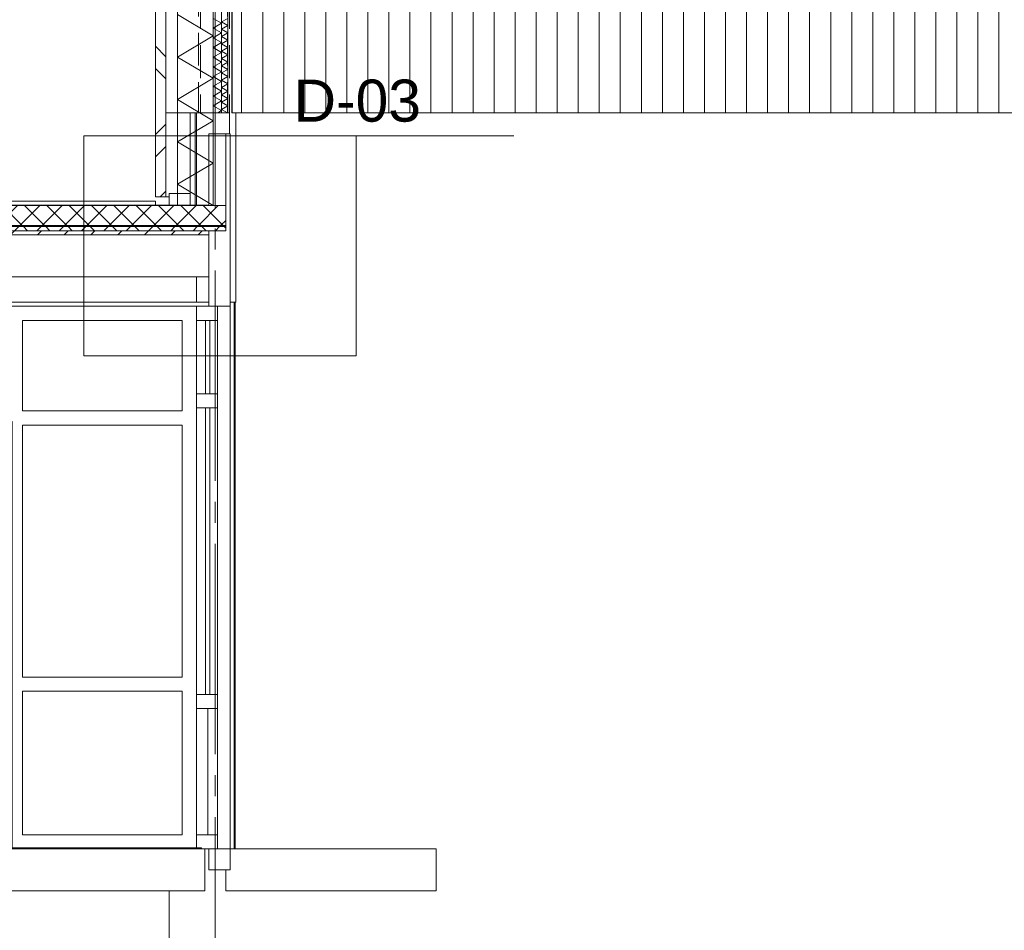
# Model space of a CAD drawing. Header units: millimetres. Extents: x -9479 to 359764, y -50700 to 13856.
# Tile 14 of 37: x 190026 to 194706, y -43588 to -39257. Entities that reach past the tile are written whole.
import ezdxf
from ezdxf.enums import TextEntityAlignment as Align

# ---------------------------------------------------------------- set-up
doc = ezdxf.new("R2010")
doc.units = ezdxf.units.MM
doc.header["$MEASUREMENT"] = 0
doc.linetypes.add('Streep-streepje', pattern=[1300, 1000, -100, 100, -100])
doc.linetypes.add('Streeplijn fijn', pattern=[234.119993, 155.999994, -78.119999])
for name, color, linetype in [('21 Buitenwanden', 7, 'Continuous'), ('21 Buitenwanden Doorsnede-arcering', 7, 'Continuous'), ('21 Buitenwanden Laagscheidingslijnen', 7, 'Continuous'), ('22 NC Binnenwanden', 7, 'Continuous'), ('22 NC Binnenwanden Deuren', 7, 'Continuous'), ('22 NC Binnenwanden Laagscheidingslijnen', 7, 'Continuous'), ('22 NC Binnenwanden Ramen', 7, 'Continuous'), ('23 Vloeren', 7, 'Continuous'), ('23 Vloeren Doorsnede-arcering', 7, 'Continuous'), ('23 Vloeren Laagscheidingslijnen', 7, 'Continuous'), ('28 Draagconstructies', 7, 'Continuous'), ('28 Draagconstructies Laagscheidingslijnen', 7, 'Continuous'), ('43 Vloerafwerking', 7, 'Continuous'), ('43 Vloerafwerking Doorsnede-arcering', 7, 'Continuous'), ('43 Vloerafwerking Laagscheidingslijnen', 7, 'Continuous'), ('45 Plafondafwerking', 7, 'Continuous'), ('45 Plafondafwerking Laagscheidingslijnen', 7, 'Continuous'), ('90_0 Terrein', 7, 'Continuous'), ('Info -  SO_VO 2D arcering', 7, 'Continuous'), ('Markers - details', 7, 'Continuous'), ('New_0', 7, 'Continuous'), ('New_21 Buitenwanden', 7, 'Continuous'), ('New_21 Buitenwanden Doorsnede-arcering', 7, 'Continuous'), ('New_23 Vloeren', 7, 'Continuous'), ('New_23 Vloeren Doorsnede-arcering', 7, 'Continuous'), ('New_23 Vloeren Laagscheidingslijnen', 7, 'Continuous'), ('Stramien', 7, 'Continuous')]:
    doc.layers.add(name, color=color, linetype=linetype)
doc.styles.add('GENERATED_STYLE_7', font='Arial.ttf')
pattern_1 = [(45, (190880.924, -43200), (-53.033, 53.033), []), (135, (190880.924, -43200), (53.033, 53.033), [])]

# ---------------------------------------------------------------- blocks, each defined once
blk = doc.blocks.new('Section Element_99_2', base_point=(190880.9, -43200))
at = {"layer": '21 Buitenwanden', "color": 2, "linetype": 'Continuous', "lineweight": 0}
blk.add_line((212975.7, -39700), (191053.7, -39700), dxfattribs=at)
blk = doc.blocks.new('*X131', base_point=(190880.9, -43200))
at = {"layer": '21 Buitenwanden Doorsnede-arcering', "color": 7, "linetype": 'Continuous', "lineweight": 0}
for p, q in [((191015.7, -39250.9), (190985.7, -39268.2)), ((191015.7, -39285.6), (190985.7, -39268.2)), ((191015.7, -39285.6), (190985.7, -39302.9)), ((191015.7, -39320.2), (190985.7, -39302.9)), ((191015.7, -39320.2), (190985.7, -39337.5)), ((191015.7, -39354.8), (190985.7, -39337.5)), ((191015.7, -39354.8), (190985.7, -39372.2)), ((191015.7, -39389.5), (190985.7, -39372.2)), ((191015.7, -39389.5), (190985.7, -39406.8)), ((191015.7, -39424.1), (190985.7, -39406.8)), ((191015.7, -39424.1), (190985.7, -39441.4)), ((191015.7, -39458.8), (190985.7, -39441.4)), ((191015.7, -39458.8), (190985.7, -39476.1)), ((191015.7, -39493.4), (190985.7, -39476.1)), ((191015.7, -39493.4), (190985.7, -39510.7)), ((191015.7, -39528.1), (190985.7, -39510.7)), ((191015.7, -39528.1), (190985.7, -39545.4)), ((191015.7, -39562.7), (190985.7, -39545.4)), ((191015.7, -39562.7), (190985.7, -39580)), ((191015.7, -39597.3), (190985.7, -39580)), ((191015.7, -39597.3), (190985.7, -39614.7)), ((191015.7, -39632), (190985.7, -39614.7)), ((191015.7, -39632), (190985.7, -39649.3)), ((191015.7, -39666.6), (190985.7, -39649.3)), ((191015.7, -39666.6), (190985.7, -39683.9)), ((191013.5, -39700), (190985.7, -39683.9))]:
    blk.add_line(p, q, dxfattribs=at)
blk = doc.blocks.new('*X132', base_point=(190880.9, -43200))
at = {"layer": '21 Buitenwanden Doorsnede-arcering', "color": 7, "linetype": 'Continuous', "lineweight": 0}
for p, q in [((190985.7, -39274), (190945.7, -39250.9)), ((190985.7, -39274), (190945.7, -39297.1)), ((190985.7, -39320.2), (190945.7, -39297.1)), ((190985.7, -39320.2), (190945.7, -39343.3)), ((190985.7, -39366.4), (190945.7, -39343.3)), ((190985.7, -39366.4), (190945.7, -39389.5)), ((190985.7, -39412.6), (190945.7, -39389.5)), ((190985.7, -39412.6), (190945.7, -39435.7)), ((190985.7, -39458.8), (190945.7, -39435.7)), ((190985.7, -39458.8), (190945.7, -39481.9)), ((190985.7, -39505), (190945.7, -39481.9)), ((190985.7, -39505), (190945.7, -39528.1)), ((190985.7, -39551.1), (190945.7, -39528.1)), ((190985.7, -39551.1), (190945.7, -39574.2)), ((190985.7, -39597.3), (190945.7, -39574.2)), ((190985.7, -39597.3), (190945.7, -39620.4)), ((190985.7, -39643.5), (190945.7, -39620.4)), ((190985.7, -39643.5), (190945.7, -39666.6)), ((190985.7, -39689.7), (190945.7, -39666.6)), ((190985.7, -39689.7), (190967.8, -39700))]:
    blk.add_line(p, q, dxfattribs=at)
blk = doc.blocks.new('Section Element_103_2', base_point=(190880.9, -43200))
at = {"layer": '21 Buitenwanden Doorsnede-arcering', "linetype": 'Continuous', "lineweight": 0, "true_color": 0x000000}
h = blk.add_hatch(dxfattribs=at)
h.set_pattern_fill('Metaal___Staal_0002', color=18, style=0, pattern_type=2)
h.set_pattern_definition([(315, (190880.92, -43200), (159.099, 159.099), []), (315, (190933.96, -43146.97), (159.099, 159.099), [])])
h.paths.add_polyline_path([(190670.7, -34750), (190670.7, -39700), (190720.7, -39700), (190720.7, -34750)])
at = {"layer": '21 Buitenwanden', "color": 2, "linetype": 'Continuous', "lineweight": 0}
blk.add_line((190670.7, -34750), (190670.7, -39700), dxfattribs=at)
at = {"layer": '21 Buitenwanden', "color": 3, "linetype": 'Continuous', "lineweight": 0}
for p, q in [((191033.7, -36200), (191033.7, -39700)), ((191023.7, -39700), (191015.7, -39700))]:
    blk.add_line(p, q, dxfattribs=at)
at = {"layer": '21 Buitenwanden', "color": 9, "linetype": 'Continuous', "lineweight": 0}
blk.add_line((190945.7, -39700), (190720.7, -39700), dxfattribs=at)
at = {"layer": '21 Buitenwanden', "color": 1, "linetype": 'Continuous', "lineweight": 0, "flags": 128}
blk.add_lwpolyline([(191015.7, -39700), (190985.7, -39700), (190945.7, -39700)], dxfattribs=at)
at = {"layer": '21 Buitenwanden Laagscheidingslijnen', "color": 2, "linetype": 'Continuous', "lineweight": 0}
blk.add_line((190720.7, -34750), (190720.7, -39700), dxfattribs=at)
at = {"layer": '21 Buitenwanden Laagscheidingslijnen', "color": 1, "linetype": 'Continuous', "lineweight": 0}
for p, q in [((190945.7, -34750), (190945.7, -39700)), ((190985.7, -34750), (190985.7, -39700))]:
    blk.add_line(p, q, dxfattribs=at)
at = {"layer": '21 Buitenwanden Laagscheidingslijnen', "color": 3, "linetype": 'Continuous', "lineweight": 0, "flags": 128}
blk.add_lwpolyline([(191015.7, -34750), (191015.7, -36181), (191015.7, -36200), (191015.7, -39700)], dxfattribs=at)
at = {"layer": '21 Buitenwanden', "lineweight": 0}
for name in ['*X132', '*X131']:
    blk.add_blockref(name, (190880.9, -43200), dxfattribs=at)
blk = doc.blocks.new('Section Element_111_2', base_point=(190880.9, -43200))
at = {"layer": '22 NC Binnenwanden', "color": 1, "linetype": 'Continuous', "lineweight": 0}
for p, q in [((191005.7, -39800), (191005.7, -40141)), ((191023.7, -39800), (191005.7, -39800)), ((190925.7, -40280), (190925.7, -40600)), ((191025.7, -40600), (191025.7, -40620)), ((190925.7, -43200), (190925.7, -43300)), ((191025.7, -43200), (190965.7, -43200)), ((191005.7, -43300), (190925.7, -43300))]:
    blk.add_line(p, q, dxfattribs=at)
at = {"layer": '22 NC Binnenwanden', "color": 2, "linetype": 'Continuous', "lineweight": 0}
blk.add_line((191025.7, -40620), (191025.7, -43200), dxfattribs=at)
at = {"layer": '22 NC Binnenwanden', "color": 1, "linetype": 'Continuous', "lineweight": 0, "flags": 128}
blk.add_lwpolyline([(191025.7, -40620), (190965.7, -40620), (190925.7, -40620)], dxfattribs=at)
at = {"layer": '22 NC Binnenwanden Laagscheidingslijnen', "color": 1, "linetype": 'Continuous', "lineweight": 0}
blk.add_line((190925.7, -40261), (190925.7, -40280), dxfattribs=at)
at = {"layer": '22 NC Binnenwanden Laagscheidingslijnen', "color": 1, "linetype": 'Continuous', "lineweight": 0, "flags": 128}
blk.add_lwpolyline([(191005.7, -40141), (191005.7, -40236), (191005.7, -40241), (191005.7, -40261)], dxfattribs=at)
blk = doc.blocks.new('Section Element_114_2', base_point=(190880.9, -43200))
at = {"layer": '23 Vloeren Doorsnede-arcering', "linetype": 'Continuous', "lineweight": 0, "true_color": 0x000000}
h = blk.add_hatch(dxfattribs=at)
h.set_pattern_fill('Isolatie_ruit_0002', color=18, style=0, pattern_type=2)
h.set_pattern_definition(pattern_1)
h.paths.add_polyline_path([(178726.4, -40261), (190925.7, -40261), (191005.7, -40261), (191005.7, -40241), (178726.4, -40241)])
h = blk.add_hatch(dxfattribs=at)
h.set_pattern_fill('Naaldhout__01__0002', color=18, style=0, pattern_type=2)
h.set_pattern_definition([(45, (190880.92, -43200), (-63.6396, 63.6396), [])])
h.paths.add_polyline_path([(178726.4, -40261), (178726.4, -40280), (190925.7, -40280), (190925.7, -40261)])
at = {"layer": '23 Vloeren', "color": 9, "linetype": 'Continuous', "lineweight": 0}
blk.add_line((190925.7, -40480), (185387.3, -40480), dxfattribs=at)
at = {"layer": '23 Vloeren Laagscheidingslijnen', "color": 1, "linetype": 'Continuous', "lineweight": 0, "flags": 128}
for points in [[(191005.7, -40236), (178726.4, -40236), (172320.9, -40236)], [(191005.7, -40241), (178726.4, -40241), (172320.9, -40241)], [(191005.7, -40261), (190925.7, -40261), (178726.4, -40261), (173220.9, -40261), (173218.9, -40261), (172320.9, -40261)], [(190925.7, -40280), (178726.4, -40280), (176925.7, -40280), (176825.7, -40280), (173220.9, -40280), (173218.9, -40280), (172320.9, -40280)]]:
    blk.add_lwpolyline(points, dxfattribs=at)
blk = doc.blocks.new('Section Element_136_2', base_point=(190880.92382, -43200))
at = {"layer": '28 Draagconstructies', "color": 1, "linetype": 'Continuous', "lineweight": 0}
blk.add_line((191050.73365, -43200), (191050.73365, -40600), dxfattribs=at)
blk = doc.blocks.new('Section Element_138_2', base_point=(190880.9, -43200))
at = {"layer": '23 Vloeren', "color": 2, "linetype": 'Continuous', "lineweight": 0}
for p, q in [((190905.7, -43200), (190890.7, -43200)), ((191005.7, -43300), (191005.7, -43400))]:
    blk.add_line(p, q, dxfattribs=at)
at = {"layer": '23 Vloeren', "color": 2, "linetype": 'Continuous', "lineweight": 0, "flags": 128}
blk.add_lwpolyline([(190905.7, -43400), (178726.4, -43400), (173320.9, -43400)], dxfattribs=at)
at = {"layer": '23 Vloeren Laagscheidingslijnen', "color": 2, "linetype": 'Continuous', "lineweight": 0, "flags": 128}
blk.add_lwpolyline([(190890.7, -43200), (190865.7, -43200), (185669.9, -43200), (185069.9, -43200), (179680.9, -43200)], dxfattribs=at)
blk = doc.blocks.new('Section Element_139_2', base_point=(190880.9, -43200))
at = {"layer": '23 Vloeren', "color": 2, "linetype": 'Continuous', "lineweight": 0}
for p, q in [((190905.7, -43200), (190905.7, -43400)), ((192005.7, -43200), (191025.7, -43200)), ((192005.7, -43400), (191005.7, -43400))]:
    blk.add_line(p, q, dxfattribs=at)
at = {"layer": '23 Vloeren Laagscheidingslijnen', "color": 2, "linetype": 'Continuous', "lineweight": 0}
for p, q in [((191025.7, -43200), (191025.7, -43300)), ((191025.7, -43300), (191005.7, -43300))]:
    blk.add_line(p, q, dxfattribs=at)
blk = doc.blocks.new('Section Element_141_2', base_point=(190880.9, -43200))
at = {"layer": '90_0 Terrein', "color": 1, "linetype": 'Continuous', "lineweight": 0}
blk.add_line((190735.7, -47200), (190735.7, -43400), dxfattribs=at)
blk = doc.blocks.new('Section Element_145_2', base_point=(190880.9, -43200))
at = {"layer": '28 Draagconstructies', "color": 1, "linetype": 'Continuous', "lineweight": 0}
for p, q in [((190670.7, -40120), (189720.7, -40120)), ((190670.7, -40139), (190670.7, -40120))]:
    blk.add_line(p, q, dxfattribs=at)
blk = doc.blocks.new('Section Element_149_2', base_point=(190880.9, -43200))
at = {"layer": '21 Buitenwanden', "color": 2, "linetype": 'Continuous', "lineweight": 0}
for p, q in [((190835.7, -40084), (190835.7, -39700)), ((190860.7, -40139), (190860.7, -39700)), ((190735.7, -40139), (190735.7, -40084)), ((190735.7, -40084), (190835.7, -40084)), ((190835.7, -40139), (190835.7, -40084))]:
    blk.add_line(p, q, dxfattribs=at)
blk = doc.blocks.new('Section Element_154_2', base_point=(190880.9, -43200))
at = {"layer": '28 Draagconstructies', "color": 2, "linetype": 'Continuous', "lineweight": 0}
for p, q in [((191023.7, -39700), (191023.7, -39800)), ((191053.7, -39700), (191033.7, -39700)), ((191053.7, -39700), (191053.7, -40600)), ((191053.7, -40600), (191025.7, -40600))]:
    blk.add_line(p, q, dxfattribs=at)
at = {"layer": '28 Draagconstructies Laagscheidingslijnen', "color": 2, "linetype": 'Continuous', "lineweight": 0}
for q in [(191023.7, -39800), (191025.7, -40600)]:
    blk.add_line((191025.7, -39800), q, dxfattribs=at)
blk = doc.blocks.new('Section Element_162_2', base_point=(190880.9, -43200))
at = {"layer": 'New_21 Buitenwanden', "color": 2, "linetype": 'Continuous', "lineweight": 0}
blk.add_line((190735.7, -40100), (190720.7, -40100), dxfattribs=at)
blk = doc.blocks.new('Section Element_163_2', base_point=(190880.9, -43200))
at = {"layer": 'New_21 Buitenwanden Doorsnede-arcering', "linetype": 'Continuous', "lineweight": 0, "true_color": 0x000000}
h = blk.add_hatch(dxfattribs=at)
h.set_pattern_fill('Metaal___Staal_0002', color=18, style=0, pattern_type=2)
h.set_pattern_definition([(45, (190880.92, -43200), (-159.099, 159.099), []), (45, (190827.9, -43146.97), (-159.099, 159.099), [])])
h.paths.add_polyline_path([(190720.7, -40100), (190720.7, -39700), (190670.7, -39700), (190670.7, -40100)])
at = {"layer": 'New_21 Buitenwanden', "color": 1, "linetype": 'Continuous', "lineweight": 0}
for p, q in [((190670.7, -39700), (190670.7, -40100)), ((190720.7, -39700), (190720.7, -40100)), ((190720.7, -40100), (190670.7, -40100))]:
    blk.add_line(p, q, dxfattribs=at)
blk = doc.blocks.new('Section Element_167_2', base_point=(190880.9, -43200))
at = {"layer": '28 Draagconstructies', "color": 1, "linetype": 'Continuous', "lineweight": 0}
blk.add_line((191035.7, -39700), (191035.7, -36200), dxfattribs=at)
blk = doc.blocks.new('Section Element_171_2', base_point=(190880.9, -43200))
at = {"layer": '22 NC Binnenwanden Ramen', "color": 1, "linetype": 'Continuous', "lineweight": 0}
for p, q in [((190865.7, -41070), (190865.7, -41103.5)), ((190965.7, -41070), (190965.7, -41103.5)), ((190865.7, -41103.5), (190865.7, -42466.5)), ((190965.7, -41103.5), (190865.7, -41103.5)), ((190909.7, -41103.5), (190909.7, -42466.5)), ((190929.7, -42466.5), (190929.7, -41103.5)), ((190965.7, -41103.5), (190965.7, -42466.5)), ((190865.7, -42466.5), (190865.7, -42500)), ((190965.7, -42466.5), (190865.7, -42466.5)), ((190965.7, -42466.5), (190965.7, -42500))]:
    blk.add_line(p, q, dxfattribs=at)
blk = doc.blocks.new('Section Element_172_2', base_point=(190880.9, -43200))
at = {"layer": '22 NC Binnenwanden Ramen', "color": 1, "linetype": 'Continuous', "lineweight": 0}
for p, q in [((190919.7, -42533.5), (190919.7, -43133)), ((190965.7, -42500), (190965.7, -42533.5)), ((190965.7, -42533.5), (190965.7, -43133)), ((190965.7, -43133), (190965.7, -43200))]:
    blk.add_line(p, q, dxfattribs=at)
at = {"layer": '22 NC Binnenwanden Ramen', "color": 1, "linetype": 'Continuous', "lineweight": 0, "flags": 128}
for points in [[(190865.7, -42500), (190865.7, -42533.5), (190865.7, -43133), (190865.7, -43200)], [(190965.7, -42533.5), (190919.7, -42533.5), (190865.7, -42533.5)], [(190965.7, -43133), (190919.7, -43133), (190865.7, -43133)], [(190965.7, -43200), (190925.7, -43200), (190905.7, -43200)]]:
    blk.add_lwpolyline(points, dxfattribs=at)
blk = doc.blocks.new('Section Element_173_2', base_point=(190880.9, -43200))
at = {"layer": '22 NC Binnenwanden Ramen', "color": 1, "linetype": 'Continuous', "lineweight": 0}
for p, q in [((190865.7, -40620), (190865.7, -40687)), ((190965.7, -40620), (190965.7, -40687)), ((190865.7, -40687), (190865.7, -41036.5)), ((190965.7, -40687), (190865.7, -40687)), ((190909.7, -40687), (190909.7, -41036.5)), ((190929.7, -41036.5), (190929.7, -40687)), ((190965.7, -40687), (190965.7, -41036.5)), ((190865.7, -41036.5), (190865.7, -41070)), ((190965.7, -41036.5), (190865.7, -41036.5)), ((190965.7, -41036.5), (190965.7, -41070))]:
    blk.add_line(p, q, dxfattribs=at)
blk = doc.blocks.new('Section Element_202_2', base_point=(190880.9, -43200))
at = {"layer": '22 NC Binnenwanden Deuren', "color": 1, "linetype": 'Continuous', "lineweight": 0}
for p, q in [((188105.7, -40687), (188105.7, -40620)), ((188105.7, -43195), (188105.7, -40687)), ((188172.7, -40687), (188172.7, -41118)), ((189972.7, -40687), (188172.7, -40687)), ((189972.7, -41118), (189972.7, -40687)), ((190039.7, -40687), (190039.7, -41118)), ((190798.7, -40687), (190039.7, -40687)), ((190798.7, -41118), (190798.7, -40687)), ((188172.7, -41118), (189972.7, -41118)), ((190039.7, -41118), (190798.7, -41118)), ((188155.7, -41168), (188155.7, -41268)), ((189072.7, -41168), (188155.7, -41168)), ((188155.7, -41168), (188255.7, -41278.8)), ((189072.7, -43195), (189072.7, -41168)), ((189072.7, -41168), (189989.7, -41168)), ((189989.7, -41168), (189889.7, -41278.8)), ((189989.7, -41168), (189989.7, -41268)), ((190039.7, -41185), (190039.7, -42383)), ((190798.7, -41185), (190039.7, -41185)), ((190798.7, -42383), (190798.7, -41185)), ((188155.7, -41268), (188155.7, -43000)), ((188255.7, -43000), (188255.7, -41268)), ((188255.7, -41268), (188972.7, -41268)), ((188255.7, -41278.8), (188972.7, -42073.2)), ((188972.7, -41268), (188972.7, -43000)), ((189172.7, -41268), (189172.7, -43000)), ((189889.7, -41268), (189172.7, -41268)), ((189889.7, -41278.8), (189172.7, -42073.2)), ((189889.7, -43000), (189889.7, -41268)), ((189989.7, -41268), (189989.7, -43000)), ((188972.7, -42073.2), (189072.7, -42184)), ((189172.7, -42073.2), (189072.7, -42184)), ((188972.7, -42294.8), (189072.7, -42184)), ((189172.7, -42294.8), (189072.7, -42184)), ((188336.2, -43000), (188972.7, -42294.8)), ((189809.2, -43000), (189172.7, -42294.8)), ((190039.7, -42383), (190798.7, -42383)), ((190039.7, -42450), (190039.7, -43133)), ((190798.7, -42450), (190039.7, -42450)), ((190798.7, -43133), (190798.7, -42450)), ((188155.7, -43000), (188155.7, -43195)), ((188160.2, -43195), (188336.2, -43000)), ((188972.7, -43000), (188255.7, -43000)), ((189172.7, -43000), (189889.7, -43000)), ((189985.2, -43195), (189809.2, -43000)), ((189989.7, -43000), (189989.7, -43195)), ((190039.7, -43133), (190798.7, -43133))]:
    blk.add_line(p, q, dxfattribs=at)
blk = doc.blocks.new('Section Element_205_2', base_point=(190880.9, -43200))
at = {"layer": 'New_23 Vloeren Laagscheidingslijnen', "color": 2, "linetype": 'Continuous', "lineweight": 0}
blk.add_line((192005.7, -43200), (192005.7, -43400), dxfattribs=at)
blk = doc.blocks.new('*X240', base_point=(190880.9, -43200))
at = {"layer": '43 Vloerafwerking Doorsnede-arcering', "color": 7, "linetype": 'Continuous', "lineweight": 0}
for p, q in [((190075.9, -43195), (190080.9, -43200)), ((190080.9, -43200), (190085.9, -43195)), ((190175.9, -43195), (190180.9, -43200)), ((190180.9, -43200), (190185.9, -43195)), ((190275.9, -43195), (190280.9, -43200)), ((190280.9, -43200), (190285.9, -43195)), ((190375.9, -43195), (190380.9, -43200)), ((190380.9, -43200), (190385.9, -43195)), ((190475.9, -43195), (190480.9, -43200)), ((190480.9, -43200), (190485.9, -43195)), ((190575.9, -43195), (190580.9, -43200)), ((190580.9, -43200), (190585.9, -43195)), ((190675.9, -43195), (190680.9, -43200)), ((190680.9, -43200), (190685.9, -43195)), ((190775.9, -43195), (190780.9, -43200)), ((190780.9, -43200), (190785.9, -43195)), ((190875.9, -43195), (190880.9, -43200)), ((190880.9, -43200), (190885.9, -43195))]:
    blk.add_line(p, q, dxfattribs=at)
blk = doc.blocks.new('Section Element_207_2', base_point=(190880.9, -43200))
at = {"layer": '43 Vloerafwerking Laagscheidingslijnen', "color": 2, "linetype": 'Continuous', "lineweight": 0}
for q in [(185669.9, -43195), (190890.7, -43200)]:
    blk.add_line((190890.7, -43195), q, dxfattribs=at)
at = {"layer": '43 Vloerafwerking', "lineweight": 0}
blk.add_blockref('*X240', (190880.9, -43200), dxfattribs=at)
blk = doc.blocks.new('Section Element_250_2', base_point=(190880.9, -43200))
at = {"layer": '28 Draagconstructies', "color": 1, "linetype": 'Continuous', "lineweight": 0}
for p, q in [((190865.7, -40139), (190865.7, -39700)), ((190925.7, -40139), (190925.7, -39800)), ((190925.7, -39800), (191005.7, -39800)), ((190865.7, -40600), (190865.7, -40480)), ((191045.7, -43200), (191045.7, -40600))]:
    blk.add_line(p, q, dxfattribs=at)
blk = doc.blocks.new('*X295', base_point=(190880.9, -43200))
at = {"layer": 'New_23 Vloeren Doorsnede-arcering', "linetype": 'Continuous', "lineweight": 0, "true_color": 0x000000}
for points in [[(190131.1, -40139), (189981.1, -40139), (189981.1, -40141), (190131.1, -40141)], [(190431.1, -40139), (190281.1, -40139), (190281.1, -40141), (190431.1, -40141)], [(190731.1, -40139), (190581.1, -40139), (190581.1, -40141), (190731.1, -40141)], [(190925.7, -40139), (190881.1, -40139), (190881.1, -40141), (190925.7, -40141)]]:
    blk.add_hatch(color=18, dxfattribs=at).paths.add_polyline_path(points)
blk = doc.blocks.new('Section Element_258_2', base_point=(190880.9, -43200))
at = {"layer": 'New_23 Vloeren Doorsnede-arcering', "linetype": 'Continuous', "lineweight": 0, "true_color": 0x000000}
h = blk.add_hatch(dxfattribs=at)
h.set_pattern_fill('Isolatie_ruit_0002', color=18, style=0, pattern_type=2)
h.set_pattern_definition(pattern_1)
h.paths.add_polyline_path([(178726.4, -40236), (191005.7, -40236), (191005.7, -40141), (190925.7, -40141), (178726.4, -40141)])
at = {"layer": 'New_23 Vloeren', "color": 1, "linetype": 'Continuous', "lineweight": 0}
blk.add_line((190925.7, -40139), (190925.7, -40141), dxfattribs=at)
at = {"layer": 'New_23 Vloeren', "color": 1, "linetype": 'Continuous', "lineweight": 0, "flags": 128}
blk.add_lwpolyline([(190925.7, -40139), (178726.4, -40139), (173220.9, -40139)], dxfattribs=at)
at = {"layer": 'New_23 Vloeren Laagscheidingslijnen', "color": 1, "linetype": 'Continuous', "lineweight": 0, "flags": 128}
blk.add_lwpolyline([(191005.7, -40141), (190925.7, -40141), (178726.4, -40141), (173220.9, -40141), (173218.9, -40141), (172320.9, -40141)], dxfattribs=at)
at = {"layer": 'New_23 Vloeren', "lineweight": 0}
blk.add_blockref('*X295', (190880.9, -43200), dxfattribs=at)
blk = doc.blocks.new('Section Element_260_2', base_point=(190880.9, -43200))
at = {"layer": '45 Plafondafwerking', "color": 2, "linetype": 'Continuous', "lineweight": 0}
blk.add_line((190925.7, -40600), (188105.7, -40600), dxfattribs=at)
at = {"layer": '45 Plafondafwerking', "color": 2, "linetype": 'Continuous', "lineweight": 0, "flags": 128}
blk.add_lwpolyline([(190925.7, -40620), (190865.7, -40620), (188105.7, -40620)], dxfattribs=at)
at = {"layer": '45 Plafondafwerking Laagscheidingslijnen', "color": 2, "linetype": 'Continuous', "lineweight": 0}
blk.add_line((190925.7, -40600), (190925.7, -40620), dxfattribs=at)
blk = doc.blocks.new('Standard grid marker[13]_2', base_point=(190955.7, -32950))
at = {"layer": 'Stramien', "color": 9, "linetype": 'Streep-streepje', "lineweight": 0}
blk.add_line((190955.7, -33950), (190955.7, -48700), dxfattribs=at)
at = {"layer": 'Stramien', "color": 2, "lineweight": 0, "style": 'GENERATED_STYLE_7'}
for tag, p in [('AC_MarkerText_1_0', (190955.7, -32275)), ('AC_MarkerText_1_1', (190955.7, -50025))]:
    blk.add_attdef(tag, text='', height=350, rotation=360, dxfattribs=at).set_placement(p, align=Align.TOP_CENTER)
blk = doc.blocks.new('2D Isolatie 27 KM[22]_2', base_point=(190945.7, -34694))
at = {"layer": 'New_0', "color": 9, "linetype": 'Continuous', "lineweight": 0}
for p, q in [((190775.7, -39233.2), (190945.7, -39334)), ((190945.7, -39334), (190775.7, -39434.9)), ((190775.7, -39434.9), (190945.7, -39535.8)), ((190945.7, -39535.8), (190775.7, -39636.6)), ((190775.7, -39636.6), (190945.7, -39737.5)), ((190945.7, -39737.5), (190775.7, -39838.4)), ((190775.7, -39838.4), (190945.7, -39939.3)), ((190945.7, -39939.3), (190775.7, -40040.1)), ((190775.7, -40040.1), (190945.7, -40141))]:
    blk.add_line(p, q, dxfattribs=at)
at = {"layer": 'New_0', "color": 2, "linetype": 'Continuous', "lineweight": 0, "flags": 128}
blk.add_lwpolyline([(190945.7, -34694), (190945.7, -40141), (190775.7, -40141), (190775.7, -34694)], close=True, dxfattribs=at)
blk = doc.blocks.new('Detail_1_2', base_point=(190963.8, -40382.3))
at = {"layer": 'Markers - details', "color": 2, "linetype": 'Continuous', "lineweight": 0}
for p, q in [((191625.2, -39810.1), (190331, -39810.1)), ((190331, -39810.1), (190331, -40856)), ((190875.2, -39810.1), (192375.2, -39810.1)), ((191625.2, -40856), (191625.2, -39810.1)), ((190331, -40856), (191625.2, -40856))]:
    blk.add_line(p, q, dxfattribs=at)
at = {"layer": 'Markers - details', "color": 2, "lineweight": 0, "insert": (191327.9, -39745), "char_height": 200, "attachment_point": 7, "style": 'GENERATED_STYLE_7'}
blk.add_mtext('\\A1;{\\pql;\\fArial|b0|i0|c0|p0;\\W1.000000;D-03}', dxfattribs=at)

msp = doc.modelspace()

# ---------------------------------------------------------------- hatches: boundary and pattern name
at = {"layer": 'Info -  SO_VO 2D arcering', "linetype": 'Continuous', "lineweight": 0, "true_color": 0x778488}
h = msp.add_hatch(dxfattribs=at)
h.set_pattern_fill('Lijnen_vert_100_0002', color=8, style=0, pattern_type=2)
h.set_pattern_definition([(90, (190880.92, -43200), (-100, 0), [])])
h.paths.add_polyline_path([(191038.2, -36200), (212977.7, -36200), (212977.7, -39700), (191038.2, -39700)])

# ---------------------------------------------------------------- linework, layer by layer
at = {"layer": '28 Draagconstructies', "color": 2, "linetype": 'Streeplijn fijn', "lineweight": 0, "flags": 128}
for points in [[(190885.7, -39700), (190875.7, -39700), (190875.7, -34750), (190885.7, -34750)], [(191023.7, -39700), (191013.7, -39700), (191013.7, -34750), (191023.7, -34750)]]:
    msp.add_lwpolyline(points, close=True, dxfattribs=at)

# ---------------------------------------------------------------- block references
at = {"layer": '21 Buitenwanden', "lineweight": 0}
for name in ['Section Element_103_2', 'Section Element_149_2', 'Section Element_99_2']:
    msp.add_blockref(name, (190880.9, -43200), dxfattribs=at)
at = {"layer": '22 NC Binnenwanden', "lineweight": 0}
msp.add_blockref('Section Element_111_2', (190880.9, -43200), dxfattribs=at)
at = {"layer": '22 NC Binnenwanden Deuren', "lineweight": 0}
msp.add_blockref('Section Element_202_2', (190880.9, -43200), dxfattribs=at)
at = {"layer": '22 NC Binnenwanden Ramen', "lineweight": 0}
for name in ['Section Element_173_2', 'Section Element_171_2', 'Section Element_172_2']:
    msp.add_blockref(name, (190880.9, -43200), dxfattribs=at)
at = {"layer": '23 Vloeren', "lineweight": 0}
for name in ['Section Element_114_2', 'Section Element_138_2', 'Section Element_139_2']:
    msp.add_blockref(name, (190880.9, -43200), dxfattribs=at)
at = {"layer": '28 Draagconstructies', "lineweight": 0}
for name in ['Section Element_167_2', 'Section Element_250_2', 'Section Element_154_2', 'Section Element_145_2', 'Section Element_136_2']:
    msp.add_blockref(name, (190880.9, -43200), dxfattribs=at)
at = {"layer": '43 Vloerafwerking', "lineweight": 0}
msp.add_blockref('Section Element_207_2', (190880.9, -43200), dxfattribs=at)
at = {"layer": '45 Plafondafwerking', "lineweight": 0}
msp.add_blockref('Section Element_260_2', (190880.9, -43200), dxfattribs=at)
at = {"layer": '90_0 Terrein', "lineweight": 0}
msp.add_blockref('Section Element_141_2', (190880.9, -43200), dxfattribs=at)
at = {"layer": 'Markers - details', "color": 2, "linetype": 'Continuous', "lineweight": 0}
msp.add_blockref('Detail_1_2', (190963.8, -40382.3), dxfattribs=at)
at = {"layer": 'New_0', "color": 7, "linetype": 'Continuous', "lineweight": 0}
msp.add_blockref('2D Isolatie 27 KM[22]_2', (190945.7, -34694), dxfattribs=at)
at = {"layer": 'New_21 Buitenwanden', "lineweight": 0}
for name in ['Section Element_163_2', 'Section Element_162_2']:
    msp.add_blockref(name, (190880.9, -43200), dxfattribs=at)
at = {"layer": 'New_23 Vloeren', "lineweight": 0}
for name in ['Section Element_258_2', 'Section Element_205_2']:
    msp.add_blockref(name, (190880.9, -43200), dxfattribs=at)
at = {"layer": 'Stramien', "color": 1, "linetype": 'Continuous', "lineweight": 0}
msp.add_blockref('Standard grid marker[13]_2', (190955.7, -32950), dxfattribs=at)

doc.saveas('drawing.dxf')
